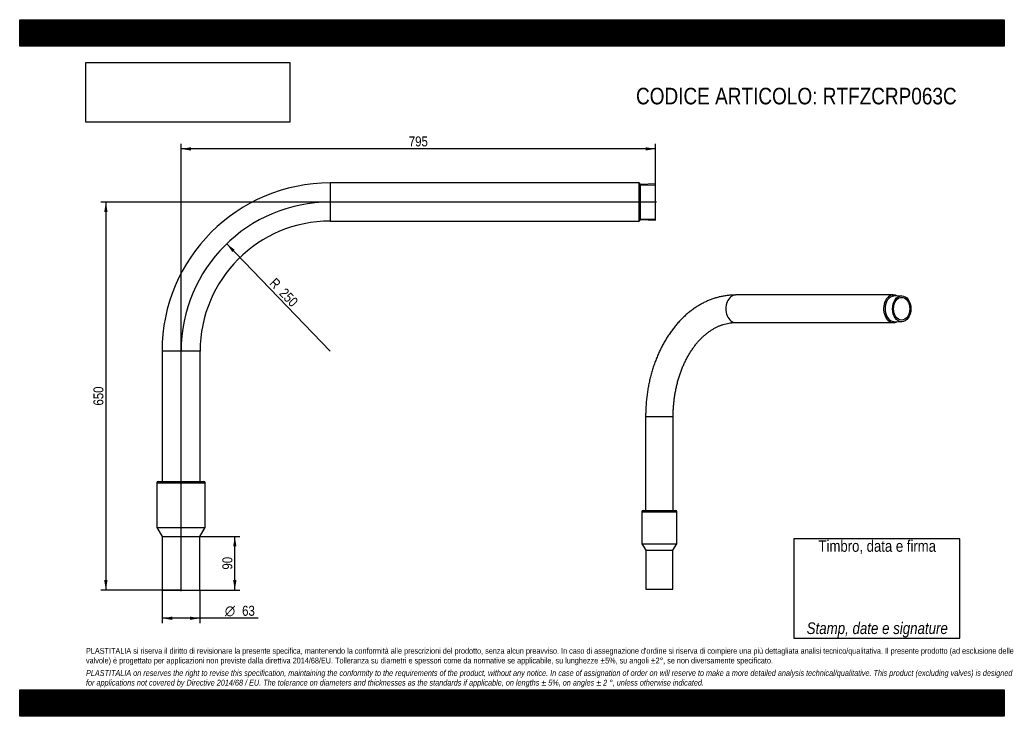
# Model space of a CAD drawing. Header units: millimetres. Extents: x 0 to 2285, y 0 to 1615.
import ezdxf
from ezdxf.enums import TextEntityAlignment as Align
from ezdxf.lldxf.tags import DXFTag

# ---------------------------------------------------------------- set-up
doc = ezdxf.new("R2010")
doc.units = ezdxf.units.MM
doc.header["$LTSCALE"] = 7.692308
for name, color, linetype in [('Default', 7, 'Continuous'), ('DV2_Default', 7, 'Continuous'), ('PARTE_ACCIAIO', 7, 'Continuous'), ('PARTE_PE', 7, 'Continuous')]:
    doc.layers.add(name, color=color, linetype=linetype)
doc.styles.add('SEACAD_Arial_Narrow', font='ARIALN.TTF')
doc.styles.add('SEACAD_Solid_Edge_ANSI1_Symbols', font='semeca1.ttf')
tags = doc.linetypes.add('CENTER2', pattern=[28.575, 19.05, -3.175, 3.175, -3.175]).pattern_tags.tags
tags[10:11] = [DXFTag(74, 4), DXFTag(75, 0), DXFTag(340, '0'), DXFTag(46, 0.0), DXFTag(50, 0.0), DXFTag(44, 0.0), DXFTag(45, 0.0)]
tags[8:9] = [DXFTag(74, 4), DXFTag(75, 0), DXFTag(340, '0'), DXFTag(46, 0.0), DXFTag(50, 0.0), DXFTag(44, 0.0), DXFTag(45, 0.0)]
tags[6:7] = [DXFTag(74, 4), DXFTag(75, 0), DXFTag(340, '0'), DXFTag(46, 0.0), DXFTag(50, 0.0), DXFTag(44, 0.0), DXFTag(45, 0.0)]
tags[4:5] = [DXFTag(74, 4), DXFTag(75, 0), DXFTag(340, '0'), DXFTag(46, 0.0), DXFTag(50, 0.0), DXFTag(44, 0.0), DXFTag(45, 0.0)]
tags = doc.linetypes.add('PHANTOM2', pattern=[31.75, 15.875, -3.175, 3.175, -3.175, 3.175, -3.175]).pattern_tags.tags
tags[14:15] = [DXFTag(74, 4), DXFTag(75, 0), DXFTag(340, '0'), DXFTag(46, 0.0), DXFTag(50, 0.0), DXFTag(44, 0.0), DXFTag(45, 0.0)]
tags[12:13] = [DXFTag(74, 4), DXFTag(75, 0), DXFTag(340, '0'), DXFTag(46, 0.0), DXFTag(50, 0.0), DXFTag(44, 0.0), DXFTag(45, 0.0)]
tags[10:11] = [DXFTag(74, 4), DXFTag(75, 0), DXFTag(340, '0'), DXFTag(46, 0.0), DXFTag(50, 0.0), DXFTag(44, 0.0), DXFTag(45, 0.0)]
tags[8:9] = [DXFTag(74, 4), DXFTag(75, 0), DXFTag(340, '0'), DXFTag(46, 0.0), DXFTag(50, 0.0), DXFTag(44, 0.0), DXFTag(45, 0.0)]
tags[6:7] = [DXFTag(74, 4), DXFTag(75, 0), DXFTag(340, '0'), DXFTag(46, 0.0), DXFTag(50, 0.0), DXFTag(44, 0.0), DXFTag(45, 0.0)]
tags[4:5] = [DXFTag(74, 4), DXFTag(75, 0), DXFTag(340, '0'), DXFTag(46, 0.0), DXFTag(50, 0.0), DXFTag(44, 0.0), DXFTag(45, 0.0)]
doc.dimstyles.new('ANSImm', dxfattribs={"dimtxt": 23.076923, "dimasz": 23.076923, "dimexe": 11.538462, "dimexo": 0, "dimgap": 5.769231, "dimtad": 1, "dimdec": 1, "dimlfac": 0.722222, "dimdsep": 46, "dimtxsty": 'SEACAD_Arial_Narrow', "dimblk1": '_SE_FILLED', "dimblk2": '_SE_FILLED', "dimsah": 1, "dimcen": 11.538462, "dimazin": 0, "dimtfac": 0.85, "dimtdec": 3, "dimtmove": 0, "dimatfit": 3, "dimfxl": 1, "dimarcsym": 0})
picture_1 = doc.add_image_def('image1.jpg', size_in_pixel=(4302, 1260))

# ---------------------------------------------------------------- blocks, each defined once
blk = doc.blocks.new('SE')
at = {"layer": 'PARTE_ACCIAIO', "color": 7, "linetype": 'Continuous'}
for p, q in [((2027.1, 977), (1661.1, 977)), ((2045.8, 975.3), (2028.2, 974.5)), ((2028.2, 915.6), (2045.8, 914.8)), ((1661.1, 913.1), (2027.1, 913.1)), ((1452.4, 695), (1516.3, 695)), ((1452.4, 695), (1452.4, 477)), ((1516.3, 477), (1516.3, 695))]:
    blk.add_line(p, q, dxfattribs=at)
for centre, major_axis, start_param, end_param in [((1661.1, 945), (0, 31.9), 0, 3.141593), ((2027.1, 945), (0, -32), 2.77011, 6.283185), ((2028.9, 945), (0, -29.5), 3.172849, 6.251929), ((2027.1, 945), (0, -32), 0, 0.371483)]:
    blk.add_ellipse(centre, major_axis=major_axis, ratio=0.707107, start_param=start_param, end_param=end_param, dxfattribs=at)
for major_axis in [(0, -30.2), (0, 26.5)]:
    blk.add_ellipse((2046.5, 945), major_axis=major_axis, ratio=0.707107, dxfattribs=at)
for points, knots in [([(1661.1, 977), (1659.2, 977), (1654.9, 976.9), (1647.1, 976.4), (1638.5, 975.4), (1629.8, 973.9), (1621.2, 972), (1612.7, 969.5), (1604.2, 966.6), (1595.9, 963.2), (1587.6, 959.3), (1579.5, 955), (1571.5, 950.2), (1563.7, 944.9), (1556.1, 939.2), (1548.6, 933.1), (1541.3, 926.6), (1534.2, 919.6), (1527.4, 912.3), (1520.8, 904.5), (1514.4, 896.4), (1508.3, 887.9), (1502.5, 879.1), (1496.9, 870), (1491.7, 860.6), (1486.7, 850.8), (1482.1, 840.9), (1477.7, 830.6), (1473.7, 820.1), (1470, 809.4), (1466.7, 798.6), (1463.7, 787.5), (1461, 776.3), (1458.7, 765), (1456.8, 753.5), (1455.2, 741.9), (1453.9, 730.3), (1453, 718.6), (1452.5, 706.6), (1452.4, 699.4), (1452.4, 695)], [0, 0, 0, 0, 0.015128, 0.040782, 0.066441, 0.092119, 0.117836, 0.143607, 0.169447, 0.195368, 0.22138, 0.247489, 0.2737, 0.300013, 0.326428, 0.352938, 0.37954, 0.406225, 0.432983, 0.459807, 0.486685, 0.51361, 0.540571, 0.567561, 0.594573, 0.6216, 0.648636, 0.675678, 0.702721, 0.729762, 0.756799, 0.783832, 0.810859, 0.837881, 0.864897, 0.891909, 0.918917, 0.945923, 0.972927, 1, 1, 1, 1]), ([(1516.3, 695), (1516.3, 697), (1516.3, 701.8), (1516.6, 710.6), (1517.2, 720.8), (1518.2, 731), (1519.5, 741), (1521.1, 751), (1523.1, 760.8), (1525.3, 770.5), (1527.9, 780), (1530.7, 789.3), (1533.8, 798.4), (1537.2, 807.3), (1540.9, 815.9), (1544.8, 824.2), (1549, 832.2), (1553.4, 840), (1558, 847.4), (1562.8, 854.4), (1567.8, 861.1), (1573, 867.4), (1578.4, 873.4), (1583.9, 878.9), (1589.6, 884.1), (1595.4, 888.9), (1601.3, 893.2), (1607.3, 897.2), (1613.5, 900.7), (1619.7, 903.8), (1626, 906.5), (1632.4, 908.7), (1638.9, 910.5), (1645.5, 911.9), (1652.1, 912.7), (1657.4, 913.1), (1660.2, 913.1), (1661.1, 913.1)], [0, 0, 0, 0, 0.014999, 0.044154, 0.073306, 0.102452, 0.131588, 0.160714, 0.189826, 0.218924, 0.248006, 0.277071, 0.306118, 0.335148, 0.364161, 0.393161, 0.422149, 0.45113, 0.48011, 0.509094, 0.538091, 0.567115, 0.596178, 0.625299, 0.6545, 0.683803, 0.713239, 0.742837, 0.772633, 0.802663, 0.83296, 0.863556, 0.894468, 0.925702, 0.957237, 0.989022, 1, 1, 1, 1])]:
    blk.add_open_spline(points, degree=3, knots=knots, dxfattribs=at)
at = {"layer": 'PARTE_PE', "color": 7, "linetype": 'Continuous'}
for p, q in [((1443.8, 474.5), (1524.8, 474.5)), ((1443.8, 474.5), (1443.8, 400)), ((1446.3, 477), (1522.3, 477)), ((1524.8, 400), (1524.8, 474.5)), ((1443.8, 400), (1524.8, 400)), ((1443.8, 400), (1452.8, 385)), ((1515.8, 385), (1524.8, 400)), ((1452.8, 385), (1515.8, 385)), ((1452.8, 385), (1452.8, 295)), ((1515.8, 295), (1515.8, 385)), ((1452.8, 295), (1515.8, 295)), ((1458.6, 295), (1510, 295))]:
    blk.add_line(p, q, dxfattribs=at)
for centre, start, end in [((1446.3, 474.5), 90, 180), ((1522.3, 474.5), 0, 90)]:
    blk.add_arc(centre, 2.5, start, end, dxfattribs=at)
blk = doc.blocks.new('SE1')
at = {"layer": 'DV2_Default', "color": 7, "linetype": 'CENTER2'}
for p, q in [((1477.7, 1192.6), (718.2, 1192.6)), ((374.5, 290.2), (374.5, 848.9))]:
    blk.add_line(p, q, dxfattribs=at)
at = {"layer": 'DV2_Default', "color": 7, "linetype": 'PHANTOM2'}
blk.add_arc((720.6, 846.5), 346.2, 90, 180, dxfattribs=at)
at = {"layer": 'PARTE_ACCIAIO', "color": 7, "linetype": 'Continuous'}
for p, q in [((720.6, 1236.9), (720.6, 1148.4)), ((1437.4, 1236.9), (720.6, 1236.9)), ((1437.4, 1148.4), (1437.4, 1236.9)), ((1440.8, 1233.5), (1437.4, 1236.9)), ((1475.3, 1234.5), (1440.8, 1233.5)), ((1475.3, 1150.8), (1475.3, 1234.5)), ((1440.8, 1151.8), (1440.8, 1233.5)), ((1440.8, 1231.4), (1475.3, 1232.5)), ((720.6, 1148.4), (1437.4, 1148.4)), ((1437.4, 1148.4), (1440.8, 1151.8)), ((1440.8, 1153.9), (1475.3, 1152.8)), ((1440.8, 1151.8), (1475.3, 1150.8)), ((418.7, 846.5), (330.2, 846.5)), ((330.2, 846.5), (330.2, 544.6)), ((418.7, 544.6), (418.7, 846.5))]:
    blk.add_line(p, q, dxfattribs=at)
for radius in [390.4, 301.9]:
    blk.add_arc((720.6, 846.5), radius, 90, 180, dxfattribs=at)
at = {"layer": 'PARTE_PE', "color": 7, "linetype": 'Continuous'}
for p, q in [((318.4, 541.1), (430.5, 541.1)), ((318.4, 541.1), (318.4, 438)), ((321.8, 544.6), (427.1, 544.6)), ((430.5, 438), (430.5, 541.1)), ((318.4, 438), (430.5, 438)), ((318.4, 438), (330.8, 417.2)), ((418.1, 417.2), (430.5, 438)), ((330.8, 417.2), (418.1, 417.2)), ((330.8, 417.2), (330.8, 292.6)), ((418.1, 292.6), (418.1, 417.2)), ((330.8, 292.6), (418.1, 292.6))]:
    blk.add_line(p, q, dxfattribs=at)
for centre, start, end in [((321.8, 541.1), 90, 180), ((427.1, 541.1), 0, 90)]:
    blk.add_arc(centre, 3.46, start, end, dxfattribs=at)
blk = doc.blocks.new('DMBLK17')
at = {"layer": 'Default', "linetype": 'Continuous'}
for points in [[(196.1, 1169.6), (203.8, 1169.6), (200, 1192.6)], [(196.1, 315.7), (200, 292.6), (203.8, 315.7)]]:
    blk.add_hatch(color=7, dxfattribs=at).paths.add_polyline_path(points)
at = {"layer": 'Default', "color": 7, "linetype": 'Continuous'}
for p, q in [((720.6, 1192.6), (188.4, 1192.6)), ((200, 1192.6), (200, 292.6)), ((374.5, 292.6), (188.4, 292.6))]:
    blk.add_line(p, q, dxfattribs=at)
at = {"layer": 'Default', "color": 7, "linetype": 'Continuous', "style": 'SEACAD_Arial_Narrow'}
blk.add_text('650', height=23.08, rotation=90, dxfattribs=at).set_placement((171.1, 720.6), align=Align.TOP_LEFT)
blk = doc.blocks.new('_SE_FILLED')
at = {"color": 0}
blk.add_line((0, 0), (-1, 0), dxfattribs=at)
blk.add_solid([(0, 0), (-1, -0.1665), (-1, 0.1665), (0, 0)], dxfattribs=at)
blk = doc.blocks.new('DMBLK18')
at = {"layer": 'Default', "linetype": 'Continuous'}
for points in [[(503, 394.1), (499.1, 417.2), (495.3, 394.1)], [(503, 315.7), (495.3, 315.7), (499.1, 292.6)]]:
    blk.add_hatch(color=7, dxfattribs=at).paths.add_polyline_path(points)
at = {"layer": 'Default', "color": 7, "linetype": 'Continuous'}
for p, q in [((418.1, 417.2), (510.7, 417.2)), ((499.1, 292.6), (499.1, 417.2)), ((418.1, 292.6), (510.7, 292.6))]:
    blk.add_line(p, q, dxfattribs=at)
at = {"layer": 'Default', "color": 7, "linetype": 'Continuous', "style": 'SEACAD_Arial_Narrow'}
blk.add_text('90', height=23.08, rotation=90, dxfattribs=at).set_placement((470.3, 340.2), align=Align.TOP_LEFT)
blk = doc.blocks.new('DMBLK19')
at = {"layer": 'Default', "linetype": 'Continuous'}
for points in [[(397.5, 1319.7), (374.5, 1315.8), (397.5, 1312)], [(1452.2, 1319.7), (1452.2, 1312), (1475.3, 1315.8)]]:
    blk.add_hatch(color=7, dxfattribs=at).paths.add_polyline_path(points)
at = {"layer": 'Default', "color": 7, "linetype": 'Continuous'}
for p, q in [((374.5, 846.5), (374.5, 1327.4)), ((1475.3, 1192.6), (1475.3, 1327.4)), ((1475.3, 1315.8), (374.5, 1315.8))]:
    blk.add_line(p, q, dxfattribs=at)
at = {"layer": 'Default', "color": 7, "linetype": 'Continuous', "style": 'SEACAD_Arial_Narrow'}
blk.add_text('795', height=23.08, dxfattribs=at).set_placement((902.9, 1344.7), align=Align.TOP_LEFT)
blk = doc.blocks.new('DMBLK20')
at = {"layer": 'Default', "linetype": 'Continuous'}
blk.add_hatch(color=7, dxfattribs=at).paths.add_polyline_path([(493.6, 1076.4), (499.1, 1081.7), (480.3, 1095.6)])
at = {"layer": 'Default', "color": 7, "linetype": 'Continuous'}
blk.add_line((720.6, 846.5), (480.3, 1095.6), dxfattribs=at)
at = {"layer": 'Default', "color": 7, "linetype": 'Continuous', "style": 'SEACAD_Arial_Narrow'}
for s, height, p in [('R', 23.1, (594.6, 1018.7)), ('250', 23.08, (617.3, 995.2))]:
    blk.add_text(s, height=height, rotation=313.9664, dxfattribs=at).set_placement(p, align=Align.TOP_LEFT)
blk = doc.blocks.new('GDimGGroup')
at = {"layer": 'Default', "linetype": 'Continuous'}
for points in [[(353.9, 223.5), (353.9, 231.2), (330.8, 227.3)], [(395, 223.5), (418.1, 227.3), (395, 231.2)]]:
    blk.add_hatch(color=7, dxfattribs=at).paths.add_polyline_path(points)
at = {"layer": 'Default', "color": 7, "linetype": 'Continuous'}
for p, q in [((330.8, 292.6), (330.8, 215.8)), ((418.1, 292.6), (418.1, 215.8)), ((553.6, 227.3), (330.8, 227.3))]:
    blk.add_line(p, q, dxfattribs=at)
for s, height, style, p in [('O', 23.1, 'SEACAD_Solid_Edge_ANSI1_Symbols', (476, 256.2)), ('63', 23.08, 'SEACAD_Arial_Narrow', (516.1, 256.2))]:
    blk.add_text(s, height=height, dxfattribs=dict(at, style=style)).set_placement(p, align=Align.TOP_LEFT)

msp = doc.modelspace()

# ---------------------------------------------------------------- hatches: boundary and pattern name
at = {"layer": 'Default', "linetype": 'Continuous'}
h = msp.add_hatch(dxfattribs=at)
h.set_pattern_fill('LINE', scale=0.629921, angle=45, style=0)
h.paths.add_polyline_path([(2284.615, 1553.846), (2284.615, 1615.385), (0, 1615.385), (0, 1553.846)])
for points in [[(2284.615, 1553.846), (2284.615, 1615.385), (0, 1615.385), (0, 1553.846)], [(2284.615, 0), (2284.615, 61.538), (0, 61.538), (0, 0)]]:
    msp.add_hatch(color=7, dxfattribs=at).paths.add_polyline_path(points)
h = msp.add_hatch(dxfattribs=at)
h.set_pattern_fill('LINE', scale=0.629921, angle=45, style=0)
h.paths.add_polyline_path([(2284.615, 0), (2284.615, 61.538), (0, 61.538), (0, 0)])

# ---------------------------------------------------------------- linework, layer by layer
at = {"layer": 'Default', "color": 7, "linetype": 'Continuous'}
for p, q in [((0, 1615.385), (2284.615, 1615.385)), ((0, 1553.846), (0, 1615.385)), ((2284.615, 1615.385), (2284.615, 1553.846)), ((2284.615, 1553.846), (0, 1553.846)), ((2181.137, 411.741), (1796.522, 411.741)), ((1796.522, 411.741), (1796.522, 180.972)), ((2181.137, 180.972), (2181.137, 411.741)), ((1796.522, 180.972), (2181.137, 180.972)), ((0, 61.538), (2284.615, 61.538)), ((0, 0), (0, 61.538)), ((2284.615, 61.538), (2284.615, 0)), ((2284.615, 0), (0, 0))]:
    msp.add_line(p, q, dxfattribs=at)

# ---------------------------------------------------------------- block references
at = {"layer": 'Default'}
for name in ['SE1', 'SE', 'GDimGGroup']:
    msp.add_blockref(name, (0, 0), dxfattribs=at)

# ---------------------------------------------------------------- texts
for s, insert, char_height, width, attachment_point in [('{\\fArial Narrow|b0||i0||c0|p34;\\C7;\\H38.46153846;\\W1.;CODICE ARTICOLO: RTFZCRP063C}', (1430.054, 1457.501), 38.46154, 839.79154, 1), ('{\\fArial Narrow|b0||i0||c0|p34;\\C7;\\H26.59401709;\\W1.;\\T1.;Timbro, data e firma}', (1989.822, 392.33), 26.59402, 402.67286, 5), ('{\\fArial Narrow|b0||i0||c0|p34;\\C7;\\H26.92307692;\\W1.;\\P}{\\fArial Narrow|b0||i1||c0|p34;\\C7;\\H26.92307692;\\W1.;Stamp, date e signature}', (1989.822, 222.625), 26.92308, 428.18154, 5), ("{\\fArial Narrow|b0||i0||c0|p34;\\C7;\\H13.46153846;\\W1.;PLASTITALIA si riserva il diritto di revisionare la presente specifica, mantenendo la conformità alle prescrizioni del prodotto, senza alcun preavviso. In caso di assegnazione d'ordine si riserva di compiere una più dettagliata analisi tecnico/qualitativa. Il presente prodotto (ad esclusione delle \\P}{\\fArial Narrow|b0||i0||c0|p34;\\C7;\\H13.46153846;\\W1.;valvole) è progettato per applicazioni non previste dalla direttiva 2014/68/EU. Tolleranza su diametri e spessori come da normative se applicabile, su lunghezze ±5%, su angoli ±2°, se non diversamente specificato.\\P}{\\fArial Narrow|b0||i0||c0|p34;\\C7;\\H3.846153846;\\W1.;   \\P}{\\fArial Narrow|b0||i1||c0|p34;\\C7;\\H13.46153846;\\W1.;PLASTITALIA on reserves the right to revise this specification, maintaining the conformity to the requirements of the product, without any notice. In case of assignation of order on will reserve to make a more detailed analysis technical/qualitative. This product (excluding valves) is designed \\P}{\\fArial Narrow|b0||i1||c0|p34;\\C7;\\H13.46153846;\\W1.;for applications not covered by Directive 2014/68 / EU. The tolerance on diameters and thicknesses as the standards if applicable, on lengths ± 5%, on angles ± 2 °, unless otherwise indicated.\\P}", (153.846, 158.48), 13.461538, 1976.92308, 1)]:
    msp.add_mtext(s, dxfattribs=dict(at, insert=insert, char_height=char_height, width=width, attachment_point=attachment_point))

# ---------------------------------------------------------------- dimensions: what is measured, and where the dimension line sits
at = {"layer": 'Default', "color": 7, "linetype": 'Continuous'}
dim = msp.add_linear_dim(base=(374.46, 1315.843), p1=(1475.298, 1192.646), p2=(374.46, 846.492), text='\\A1;<>', dimstyle='ANSImm', override={"dimdec": 0}, dxfattribs=at)
dim.commit()
dim.dimension.update_dxf_attribs({"geometry": 'DMBLK19', "text_midpoint": (924.879, 1315.843), "dimtype": 160})
dim = msp.add_linear_dim(base=(199.967, 292.5764), p1=(720.6134, 1192.6456), p2=(374.4595, 292.5764), angle=90, text='\\A1;<>', dimstyle='ANSImm', dxfattribs=at)
dim.commit()
dim.dimension.update_dxf_attribs({"geometry": 'DMBLK17', "text_midpoint": (199.967, 742.611), "dimtype": 160})
dim = msp.add_radius_dim(center=(720.613, 846.492), mpoint=(480.301, 1095.635), text='\\A1;<>', dimstyle='ANSImm', override={"dimtolj": 1}, dxfattribs=at)
dim.commit()
dim.dimension.update_dxf_attribs({"geometry": 'DMBLK20', "text_midpoint": (600.457, 971.063), "dimtype": 164})
dim = msp.add_linear_dim(base=(499.13, 292.576), p1=(418.075, 292.576), p2=(418.075, 417.192), angle=90, text='\\A1;<>', dimstyle='ANSImm', override={"dimdec": 2}, dxfattribs=at)
dim.commit()
dim.dimension.update_dxf_attribs({"geometry": 'DMBLK18', "text_midpoint": (499.13, 354.884), "dimtype": 161})

# ---------------------------------------------------------------- pictures from other files: only their frames are drawn
image = msp.add_image(picture_1, insert=(153.846, 1377.717), size_in_units=(472.747, 138.462))
image.dxf.flags = 7

doc.saveas('drawing.dxf')
